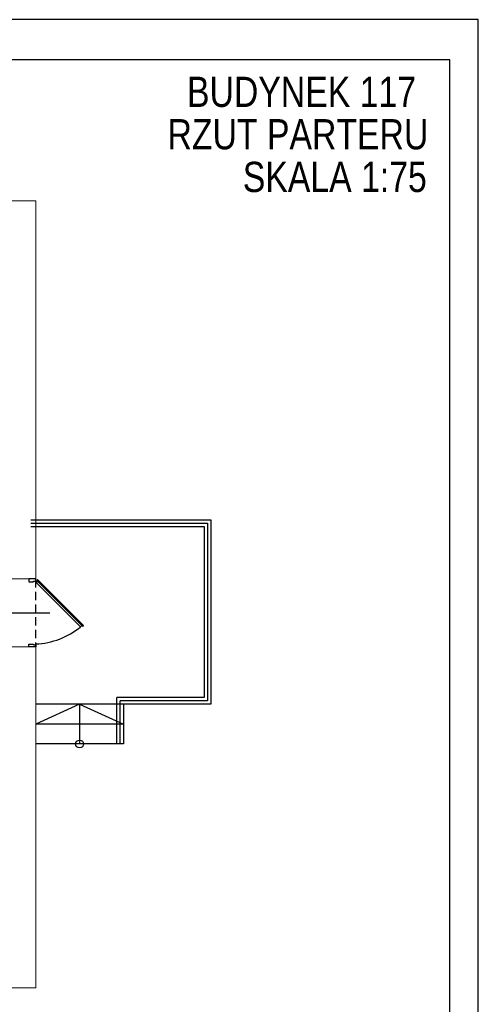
# Model space of a CAD drawing. Header units: millimetres. Extents: x -2603 to 1446, y -6775 to 6616.
# Tile 68 of 75: x 48 to 739, y 101 to 1585. Entities that reach past the tile are written whole.
import ezdxf

# ---------------------------------------------------------------- set-up
doc = ezdxf.new("R2010")
doc.units = ezdxf.units.MM
doc.linetypes.add('DASHED', pattern=[19.05, 12.7, -6.35])
doc.layers.get('0').update_dxf_attribs({"color": 252})
for name, color, linetype in [('1-OPIS', 252, 'Continuous'), ('I-DRZWI', 252, 'Continuous'), ('I-NAD', 252, 'DASHED'), ('I-SCIANA', 252, 'Continuous'), ('I-WIDOK', 252, 'Continuous'), ('TABELKA', 252, 'Continuous')]:
    doc.layers.add(name, color=color, linetype=linetype)
doc.styles.add('ARIAL', font='arial.ttf', dxfattribs={"width": 0.8})

# ---------------------------------------------------------------- blocks, each defined once
blk = doc.blocks.new('D90')
blk.add_line((32.6, 45), (-28, 45))
for points in [[(-9.2, 87.2), (-9.2, 90), (0, 90), (0, 86.3), (-6.4, 86.3), (-6.4, 87.2)], [(-72.6, 61.8), (-11.7, 0.9), (-10.6, 2), (-71.5, 62.9)], [(-9.2, 2.8), (-9.2, 0), (0, 0), (0, 3.7), (-6.4, 3.7), (-6.4, 2.8)]]:
    blk.add_lwpolyline(points, close=True)
blk.add_lwpolyline([(-11.3, 2.7), (-9.5, 4.5), (-68.6, 63.5), (-70.3, 61.8)])
blk.add_arc((-4.6, -14.5), 100.9, 92.6186, 129.3487)

msp = doc.modelspace()

# ---------------------------------------------------------------- linework, layer by layer
at = {"layer": 'I-NAD'}
msp.add_lwpolyline([(72.3, 741.6), (72.3, 639.7)], dxfattribs=at)
at = {"layer": 'I-SCIANA', "lineweight": 0}
for points in [[(-47.5, 1311.9), (72.7, 1311.9), (72.7, 742)], [(72.7, 742), (31.7, 742)], [(72.7, 639.7), (31.7, 639.7)], [(72.7, 639.7), (72.7, 126)], [(72.7, 126), (-21.9, 126)]]:
    msp.add_lwpolyline(points, dxfattribs=at)
at = {"layer": 'I-WIDOK'}
for points in [[(65.2, 831.1), (336.5, 831.1), (336.5, 553.3), (72.7, 553.3)], [(65.2, 826.1), (331.5, 826.1), (331.5, 558.3), (199.6, 558.3)], [(65.2, 821.1), (326.5, 821.1), (326.5, 563.3), (194.6, 563.3)], [(204.6, 553.3), (204.6, 523.3), (72.7, 523.3)], [(138.6, 553.3), (72.7, 523.3)], [(138.6, 553.3), (204.6, 523.3)], [(138.6, 553.3), (138.6, 493.3)], [(194.6, 493.3), (194.6, 563.3)], [(199.6, 493.3), (199.6, 558.3)], [(204.6, 523.3), (204.6, 493.3), (72.7, 493.3)]]:
    msp.add_lwpolyline(points, dxfattribs=at)
msp.add_circle((138.6, 493.3), 5.93, dxfattribs=at)
at = {"layer": 'TABELKA'}
for points in [[(-2410.8, 1584.9), (-2410.8, -642.6), (739.1, -642.6), (739.1, 1584.9)], [(-2294.2, -599.6), (696.3, -599.6), (696.3, 1524.3), (-2294.2, 1524.3)]]:
    msp.add_lwpolyline(points, close=True, dxfattribs=at)

# ---------------------------------------------------------------- block references
at = {"layer": 'I-DRZWI', "xscale": 1.13583587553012, "yscale": 1.13583587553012, "zscale": 1.135835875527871, "rotation": 180}
msp.add_blockref('D90', (62.2, 742), dxfattribs=at)

# ---------------------------------------------------------------- texts
at = {"layer": '1-OPIS', "char_height": 45.523, "width": 707.356, "attachment_point": 5, "style": 'ARIAL'}
for s, insert in [('{\\fArial|b0|i0|c0|p0;BUDYNEK 117}', (472.9, 1475.8)), ('{\\fArial|b0|i0|c0|p0;RZUT PARTERU}', (467.5, 1411.9)), ('{\\fArial|b0|i0|c0|p0;SKALA 1:75}', (523, 1347.6))]:
    msp.add_mtext(s, dxfattribs=dict(at, insert=insert))

doc.saveas('drawing.dxf')
